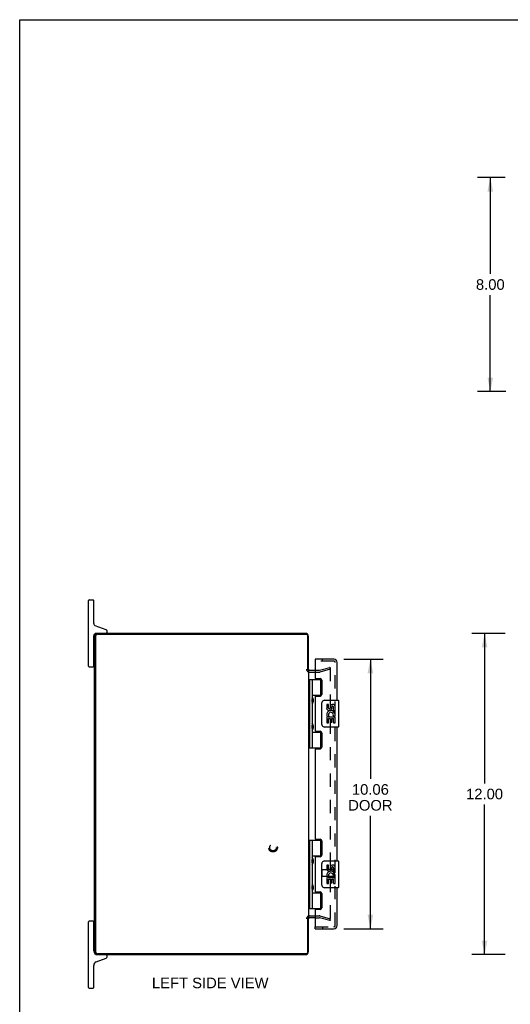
# Model space of a CAD drawing. Header units: inches. Extents: x 0 to 89.5, y 0 to 57.9.
# Tile 2 of 5: x 0 to 18.3, y 21.1 to 57.9. Entities that reach past the tile are written whole.
import ezdxf

# ---------------------------------------------------------------- set-up
doc = ezdxf.new("R2010")
doc.units = ezdxf.units.IN
doc.header["$LTSCALE"] = 4.921053
doc.header["$MEASUREMENT"] = 0
doc.linetypes.add('HIDDEN', pattern=[0.2, 0.1, -0.1])
doc.layers.get('0').update_dxf_attribs({"linetype": 'CONTINUOUS'})
for name, color, linetype in [('DEFAULT_2', 8, 'HIDDEN'), ('DIMENSIONS', 7, 'CONTINUOUS'), ('DOOR_ASSEMBLY', 7, 'CONTINUOUS')]:
    doc.layers.add(name, color=color, linetype=linetype)
doc.styles.get("Standard").update_dxf_attribs({"font": 'arial.ttf'})
doc.dimstyles.new('DIMSTYLE_1', dxfattribs={"dimtxt": 0.394737, "dimasz": 0.526316, "dimexe": 0.09, "dimexo": 0.07, "dimgap": 0.0375, "dimtad": 0, "dimtih": 1, "dimtoh": 1, "dimzin": 4, "dimdsep": 46, "dimtxsty": 'Standard', "dimblk": '_FILLED', "dimblk1": '_FILLED', "dimblk2": '_FILLED', "dimcen": 0.09, "dimadec": 3, "dimazin": 1, "dimtfac": 1, "dimtdec": 3, "dimtofl": 0, "dimtmove": 0, "dimatfit": 3, "dimldrblk": '_FILLED', "dimfxl": 0, "dimtolj": 1, "dimtzin": 4, "dimarcsym": 0})

# ---------------------------------------------------------------- blocks, each defined once
blk = doc.blocks.new('_FILLED')
at = {"color": 0, "linetype": 'ByBlock'}
blk.add_solid([(0, 0), (-1, 0.2), (-1, -0.2)], dxfattribs=at)
blk = doc.blocks.new('*D1')
at = {"layer": 'DIMENSIONS', "color": 2, "linetype": 'Continuous'}
for p, q in [((18.117, 52.004), (17.089, 52.004)), ((17.563, 52.004), (17.563, 48.398)), ((17.563, 44.004), (17.563, 47.609)), ((18.137, 44.004), (17.089, 44.004))]:
    blk.add_line(p, q, dxfattribs=at)
at = {"layer": 'DIMENSIONS', "color": 2, "linetype": 'Continuous', "xscale": 0.5263157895, "yscale": 0.5263157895, "zscale": 0.5263157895}
for p, rotation in [((17.563, 52.004), 90), ((17.563, 44.004), 270)]:
    blk.add_blockref('_FILLED', p, dxfattribs=dict(at, rotation=rotation))
at = {"layer": 'DIMENSIONS', "color": 2, "linetype": 'Continuous', "insert": (17.563, 48.201), "char_height": 0.3947, "width": 1.07269, "attachment_point": 2, "line_spacing_factor": 0.9}
blk.add_mtext('8.00', dxfattribs=at)
blk = doc.blocks.new('*D4')
at = {"layer": 'DIMENSIONS', "color": 2, "linetype": 'Continuous'}
for p, q in [((12.097, 34.007), (13.561, 34.007)), ((13.088, 34.007), (13.088, 29.54)), ((13.088, 23.944), (13.088, 28.158)), ((12.097, 23.944), (13.561, 23.944))]:
    blk.add_line(p, q, dxfattribs=at)
at = {"layer": 'DIMENSIONS', "color": 2, "linetype": 'Continuous', "xscale": 0.5263157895, "yscale": 0.5263157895, "zscale": 0.5263157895}
for p, rotation in [((13.088, 34.007), 90), ((13.088, 23.944), 270)]:
    blk.add_blockref('_FILLED', p, dxfattribs=dict(at, rotation=rotation))
at = {"layer": 'DIMENSIONS', "color": 2, "linetype": 'Continuous', "insert": (13.088, 29.343), "char_height": 0.3947, "width": 1.65232, "attachment_point": 2, "line_spacing_factor": 0.9}
blk.add_mtext('10.06\\PDOOR', dxfattribs=at)
blk = doc.blocks.new('*D9')
at = {"layer": 'DIMENSIONS', "color": 2, "linetype": 'Continuous'}
for p, q in [((18.117, 34.976), (16.875, 34.976)), ((17.348, 34.976), (17.348, 29.37)), ((17.348, 22.976), (17.348, 28.581)), ((18.117, 22.976), (16.875, 22.976))]:
    blk.add_line(p, q, dxfattribs=at)
at = {"layer": 'DIMENSIONS', "color": 2, "linetype": 'Continuous', "xscale": 0.5263157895, "yscale": 0.5263157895, "zscale": 0.5263157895}
for p, rotation in [((17.348, 34.976), 90), ((17.348, 22.976), 270)]:
    blk.add_blockref('_FILLED', p, dxfattribs=dict(at, rotation=rotation))
at = {"layer": 'DIMENSIONS', "color": 2, "linetype": 'Continuous', "insert": (17.348, 29.173), "char_height": 0.3947, "width": 1.37938, "attachment_point": 2, "line_spacing_factor": 0.9}
blk.add_mtext('12.00', dxfattribs=at)

msp = doc.modelspace()

# ---------------------------------------------------------------- linework, layer by layer
at = {"color": 7, "linetype": 'Continuous'}
for p, q in [((0, 0), (0, 57.895)), ((0, 57.895), (89.474, 57.895)), ((2.563, 33.751), (2.563, 36.201)), ((2.588, 36.226), (2.738, 36.226)), ((2.763, 35.341), (2.763, 36.201)), ((3.223, 35.11), (2.822, 35.256)), ((2.853, 34.976), (2.914, 34.976)), ((3.263, 35.036), (3.263, 35.054)), ((2.763, 33.751), (2.763, 34.886)), ((2.763, 34.521), (2.778, 34.521)), ((2.763, 33.931), (2.778, 33.931)), ((2.588, 33.726), (2.738, 33.726)), ((2.563, 21.751), (2.563, 24.201)), ((2.738, 24.226), (2.588, 24.226)), ((2.763, 23.116), (2.763, 24.201)), ((2.763, 24.021), (2.778, 24.021)), ((2.763, 23.431), (2.778, 23.431)), ((2.855, 22.707), (3.223, 22.841)), ((3.263, 22.898), (3.263, 22.916)), ((2.763, 21.751), (2.763, 22.576)), ((2.588, 21.726), (2.738, 21.726))]:
    msp.add_line(p, q, dxfattribs=at)
at = {"color": 3, "linetype": 'Continuous'}
for p, q in [((2.911, 34.943), (10.675, 34.943)), ((10.661, 34.976), (2.914, 34.976)), ((2.778, 34.84), (2.778, 23.112)), ((2.831, 34.863), (2.831, 23.089)), ((10.755, 33.601), (10.755, 34.863)), ((10.778, 33.614), (10.778, 34.859)), ((10.778, 33.601), (10.778, 24.351)), ((10.82, 33.601), (11.021, 33.601)), ((10.755, 23.089), (10.755, 24.351)), ((10.778, 23.093), (10.778, 24.338)), ((11.021, 24.351), (10.82, 24.351)), ((10.675, 23.009), (2.911, 23.009)), ((2.914, 22.976), (10.661, 22.976))]:
    msp.add_line(p, q, dxfattribs=at)
at = {"color": 7, "linetype": 'Continuous'}
for centre, radius, start, end in [((2.588, 36.201), 0.025, 90, 180), ((2.738, 36.201), 0.025, 0, 90), ((2.853, 35.341), 0.09, 180, 250), ((2.853, 34.886), 0.09, 90, 180), ((3.203, 35.036), 0.06, 270, 360), ((3.203, 35.054), 0.06, 0, 70), ((2.588, 33.751), 0.025, 180, 270), ((2.738, 33.751), 0.025, 270, 360), ((2.588, 24.201), 0.025, 90, 180), ((2.738, 24.201), 0.025, 0, 90), ((2.903, 23.116), 0.14, 180, 270), ((3.203, 22.916), 0.06, 360, 90), ((3.203, 22.898), 0.06, 290, 0), ((2.903, 22.576), 0.14, 110, 180), ((2.588, 21.751), 0.025, 180, 270), ((2.738, 21.751), 0.025, 270, 360)]:
    msp.add_arc(centre, radius, start, end, dxfattribs=at)
at = {"color": 3, "linetype": 'Continuous'}
for centre, radius, start, end in [((2.914, 34.84), 0.136, 90, 180), ((2.911, 34.863), 0.08, 90, 180), ((10.661, 34.859), 0.117, 0, 90), ((10.675, 34.863), 0.08, 0, 90), ((10.82, 33.643), 0.042, 180, 270), ((10.82, 24.309), 0.042, 90, 180), ((2.914, 23.112), 0.136, 180, 270), ((2.911, 23.089), 0.08, 180, 270), ((10.661, 23.093), 0.117, 270, 360), ((10.675, 23.089), 0.08, 270, 360)]:
    msp.add_arc(centre, radius, start, end, dxfattribs=at)
at = {"layer": 'DEFAULT_2', "color": 8, "linetype": 'HIDDEN'}
for p, q in [((10.82, 33.526), (11.178, 33.526)), ((11.021, 33.601), (11.178, 33.601)), ((11.185, 33.601), (11.571, 33.705)), ((11.59, 33.632), (11.204, 33.529)), ((11.571, 33.705), (11.59, 33.632)), ((11.59, 33.678), (11.59, 24.273)), ((10.82, 24.426), (11.178, 24.426)), ((11.021, 24.351), (11.178, 24.351)), ((11.571, 24.246), (11.185, 24.35)), ((11.204, 24.422), (11.59, 24.319)), ((11.571, 24.246), (11.59, 24.319))]:
    msp.add_line(p, q, dxfattribs=at)
for points in [[(11.571, 33.698), (11.571, 33.698), (11.569, 33.698), (11.568, 33.698), (11.566, 33.697)], [(11.577, 33.697), (11.575, 33.697), (11.574, 33.698), (11.572, 33.698), (11.571, 33.698)], [(11.577, 33.697), (11.578, 33.697), (11.579, 33.696), (11.581, 33.695), (11.582, 33.694), (11.583, 33.694), (11.584, 33.693), (11.585, 33.692), (11.586, 33.69), (11.587, 33.689), (11.588, 33.688), (11.589, 33.687), (11.589, 33.685), (11.59, 33.684), (11.59, 33.682), (11.59, 33.681), (11.59, 33.679), (11.59, 33.678)], [(11.59, 24.273), (11.59, 24.272), (11.59, 24.27), (11.59, 24.269), (11.59, 24.267), (11.589, 24.266), (11.589, 24.264), (11.588, 24.263), (11.587, 24.262), (11.586, 24.261), (11.585, 24.259), (11.584, 24.258), (11.583, 24.257), (11.582, 24.257), (11.581, 24.256), (11.579, 24.255), (11.578, 24.255), (11.577, 24.254), (11.575, 24.254), (11.574, 24.253), (11.572, 24.253), (11.571, 24.253)], [(11.571, 24.253), (11.571, 24.253), (11.569, 24.253), (11.568, 24.254), (11.566, 24.254)]]:
    msp.add_lwpolyline(points, dxfattribs=at)
for radius in [0.164, 0.124]:
    msp.add_circle((9.453, 26.975), radius, dxfattribs=at)
for centre, radius, start, end in [((10.82, 33.643), 0.117, 180, 270), ((11.178, 33.626), 0.025, 270, 285), ((11.178, 33.626), 0.1, 270, 285), ((10.82, 24.309), 0.117, 90, 180), ((11.178, 24.326), 0.1, 75, 90), ((11.178, 24.326), 0.025, 75, 90)]:
    msp.add_arc(centre, radius, start, end, dxfattribs=at)
at = {"layer": 'DOOR_ASSEMBLY', "color": 7, "linetype": 'Continuous'}
for p, q in [((11.021, 34.007), (11.021, 33.932)), ((10.778, 33.255), (11.262, 33.255)), ((10.817, 33.255), (10.817, 30.696)), ((10.916, 33.255), (10.916, 32.568)), ((11.236, 32.665), (11.236, 33.255)), ((10.916, 32.665), (11.262, 32.665)), ((10.916, 32.367), (10.916, 31.584)), ((10.932, 32.398), (10.932, 32.538)), ((11.205, 32.656), (11.205, 32.633)), ((11.205, 32.656), (11.256, 32.656)), ((11.281, 31.576), (11.281, 32.376)), ((11.381, 32.476), (11.891, 32.476)), ((11.906, 31.491), (11.906, 32.461)), ((11.519, 32.321), (11.456, 32.321)), ((11.456, 32.321), (11.456, 32.185)), ((11.519, 32.185), (11.519, 32.321)), ((11.584, 32.248), (11.584, 32.179)), ((11.645, 32.185), (11.645, 32.227)), ((11.708, 32.091), (11.708, 32.227)), ((11.708, 32.091), (11.768, 32.091)), ((11.768, 32.091), (11.768, 32.248)), ((11.474, 31.86), (11.456, 31.86)), ((11.456, 31.86), (11.456, 31.63)), ((11.456, 31.63), (11.519, 31.63)), ((11.509, 31.86), (11.536, 31.879)), ((11.509, 31.86), (11.768, 31.86)), ((11.519, 31.797), (11.584, 31.797)), ((11.519, 31.63), (11.519, 31.797)), ((11.584, 31.797), (11.584, 31.661)), ((11.584, 31.661), (11.645, 31.661)), ((11.645, 31.797), (11.708, 31.797)), ((11.645, 31.661), (11.645, 31.797)), ((11.7, 31.896), (11.758, 31.871)), ((11.708, 31.63), (11.708, 31.797)), ((11.708, 31.63), (11.768, 31.63)), ((11.768, 31.907), (11.768, 31.96)), ((11.768, 31.63), (11.768, 31.86)), ((10.916, 31.383), (10.916, 30.696)), ((10.916, 31.287), (11.262, 31.287)), ((10.932, 31.414), (10.932, 31.554)), ((11.205, 31.318), (11.205, 31.296)), ((11.256, 31.296), (11.205, 31.296)), ((11.236, 30.696), (11.236, 31.287)), ((11.891, 31.476), (11.381, 31.476)), ((10.778, 30.696), (11.262, 30.696)), ((10.778, 27.255), (11.262, 27.255)), ((10.817, 27.255), (10.817, 24.696)), ((10.916, 27.255), (10.916, 26.568)), ((11.236, 26.664), (11.236, 27.255)), ((10.916, 26.664), (11.262, 26.664)), ((10.932, 26.397), (10.932, 26.537)), ((11.205, 26.655), (11.256, 26.655)), ((11.205, 26.655), (11.205, 26.633)), ((10.916, 26.367), (10.916, 25.584)), ((11.281, 25.575), (11.281, 26.375)), ((11.381, 26.475), (11.891, 26.475)), ((11.519, 26.321), (11.456, 26.321)), ((11.456, 26.321), (11.456, 26.185)), ((11.519, 26.185), (11.519, 26.321)), ((11.584, 26.247), (11.584, 26.178)), ((11.645, 26.185), (11.645, 26.227)), ((11.708, 26.091), (11.708, 26.227)), ((11.768, 26.091), (11.768, 26.247)), ((11.906, 25.49), (11.906, 26.46)), ((11.474, 25.86), (11.456, 25.86)), ((11.456, 25.86), (11.456, 25.63)), ((11.509, 25.86), (11.536, 25.879)), ((11.509, 25.86), (11.768, 25.86)), ((11.519, 25.797), (11.584, 25.797)), ((11.519, 25.63), (11.519, 25.797)), ((11.584, 25.797), (11.584, 25.661)), ((11.645, 25.797), (11.708, 25.797)), ((11.645, 25.661), (11.645, 25.797)), ((11.7, 25.896), (11.758, 25.871)), ((11.708, 26.091), (11.768, 26.091)), ((11.708, 25.63), (11.708, 25.797)), ((11.768, 25.907), (11.768, 25.96)), ((11.768, 25.63), (11.768, 25.86)), ((10.916, 25.383), (10.916, 24.696)), ((10.932, 25.413), (10.932, 25.553)), ((11.891, 25.475), (11.381, 25.475)), ((11.456, 25.63), (11.519, 25.63)), ((11.584, 25.661), (11.645, 25.661)), ((11.708, 25.63), (11.768, 25.63)), ((10.916, 25.286), (11.262, 25.286)), ((11.205, 25.318), (11.205, 25.295)), ((11.256, 25.295), (11.205, 25.295)), ((11.236, 24.696), (11.236, 25.286)), ((10.778, 24.696), (11.262, 24.696)), ((11.021, 23.944), (11.021, 24.019))]:
    msp.add_line(p, q, dxfattribs=at)
at = {"layer": 'DOOR_ASSEMBLY', "color": 3, "linetype": 'Continuous'}
for p, q in [((11.729, 34.007), (11.021, 34.007)), ((11.021, 33.932), (11.021, 33.317)), ((11.846, 32.476), (11.846, 33.89)), ((11.052, 33.286), (11.208, 33.286)), ((11.271, 33.223), (11.271, 32.696)), ((11.021, 32.602), (11.021, 31.349)), ((11.052, 32.633), (11.208, 32.633)), ((11.052, 31.318), (11.208, 31.318)), ((11.846, 26.475), (11.846, 31.476)), ((11.271, 31.255), (11.271, 30.728)), ((11.021, 30.634), (11.021, 27.317)), ((11.052, 30.665), (11.208, 30.665)), ((11.052, 27.286), (11.208, 27.286)), ((11.271, 27.223), (11.271, 26.696)), ((11.021, 26.602), (11.021, 25.349)), ((11.208, 26.633), (11.052, 26.633)), ((11.846, 24.061), (11.846, 25.475)), ((11.052, 25.318), (11.208, 25.318)), ((11.271, 25.255), (11.271, 24.728)), ((11.208, 24.665), (11.052, 24.665)), ((11.021, 24.634), (11.021, 24.019)), ((11.021, 23.944), (11.729, 23.944))]:
    msp.add_line(p, q, dxfattribs=at)
at = {"layer": 'DOOR_ASSEMBLY', "color": 8, "linetype": 'HIDDEN'}
for p, q in [((11.729, 33.932), (11.021, 33.932)), ((11.303, 33.932), (11.303, 34.007)), ((11.771, 24.061), (11.771, 33.89)), ((11.271, 26.133), (11.271, 25.905)), ((11.728, 26.143), (11.281, 26.143)), ((11.728, 26.161), (11.728, 25.877)), ((11.728, 25.895), (11.281, 25.895)), ((11.021, 24.019), (11.729, 24.019)), ((11.303, 24.019), (11.303, 23.944))]:
    msp.add_line(p, q, dxfattribs=at)
at = {"layer": 'DOOR_ASSEMBLY', "color": 7, "linetype": 'Continuous'}
for points in [[(10.916, 32.612), (10.917, 32.603), (10.919, 32.594), (10.922, 32.583), (10.926, 32.572), (10.93, 32.56), (10.935, 32.549), (10.94, 32.537), (10.945, 32.525), (10.949, 32.514), (10.953, 32.502), (10.956, 32.491), (10.958, 32.479), (10.958, 32.468), (10.958, 32.456), (10.956, 32.445), (10.953, 32.433), (10.949, 32.422), (10.945, 32.41), (10.94, 32.398), (10.935, 32.387), (10.93, 32.375), (10.926, 32.363), (10.922, 32.352), (10.919, 32.342), (10.917, 32.332), (10.916, 32.324)], [(11.281, 32.376), (11.281, 32.382), (11.282, 32.388), (11.283, 32.394), (11.284, 32.4), (11.286, 32.406), (11.288, 32.412)], [(10.916, 31.628), (10.917, 31.619), (10.919, 31.61), (10.922, 31.599), (10.926, 31.588), (10.93, 31.576), (10.935, 31.565), (10.94, 31.553), (10.945, 31.541), (10.949, 31.53), (10.953, 31.518), (10.956, 31.507), (10.958, 31.495), (10.958, 31.484), (10.958, 31.472), (10.956, 31.461), (10.953, 31.449), (10.949, 31.438), (10.945, 31.426), (10.94, 31.414), (10.935, 31.403), (10.93, 31.391), (10.926, 31.379), (10.922, 31.368), (10.919, 31.358), (10.917, 31.348), (10.916, 31.34)], [(11.288, 31.539), (11.286, 31.545), (11.284, 31.551), (11.283, 31.557), (11.282, 31.563), (11.281, 31.569), (11.281, 31.576)], [(10.916, 26.611), (10.917, 26.603), (10.919, 26.593), (10.922, 26.583), (10.926, 26.572), (10.93, 26.56), (10.935, 26.548), (10.94, 26.537), (10.945, 26.525), (10.949, 26.513), (10.953, 26.502), (10.956, 26.49), (10.958, 26.479), (10.958, 26.467), (10.958, 26.456), (10.956, 26.444), (10.953, 26.433), (10.949, 26.421), (10.945, 26.41), (10.94, 26.398), (10.935, 26.386), (10.93, 26.375), (10.926, 26.363), (10.922, 26.352), (10.919, 26.341), (10.917, 26.332), (10.916, 26.323)], [(11.281, 26.375), (11.281, 26.382), (11.282, 26.388), (11.283, 26.394), (11.284, 26.4), (11.286, 26.406), (11.288, 26.412)], [(10.916, 25.627), (10.917, 25.619), (10.919, 25.609), (10.922, 25.599), (10.926, 25.588), (10.93, 25.576), (10.935, 25.564), (10.94, 25.553), (10.945, 25.541), (10.949, 25.529), (10.953, 25.518), (10.956, 25.506), (10.958, 25.495), (10.958, 25.483), (10.958, 25.472), (10.956, 25.46), (10.953, 25.449), (10.949, 25.437), (10.945, 25.426), (10.94, 25.414), (10.935, 25.402), (10.93, 25.391), (10.926, 25.379), (10.922, 25.368), (10.919, 25.357), (10.917, 25.348), (10.916, 25.339)], [(11.288, 25.539), (11.286, 25.545), (11.284, 25.551), (11.283, 25.557), (11.282, 25.563), (11.281, 25.569), (11.281, 25.575)]]:
    msp.add_lwpolyline(points, dxfattribs=at)
at = {"layer": 'DOOR_ASSEMBLY', "color": 3, "linetype": 'Continuous'}
for centre, radius, start, end in [((11.729, 33.89), 0.117, 0, 90), ((11.052, 33.317), 0.031, 180, 270), ((11.208, 33.223), 0.063, 0, 90), ((11.052, 32.602), 0.031, 90, 180), ((11.208, 32.696), 0.063, 270, 360), ((11.052, 31.349), 0.031, 180, 270), ((11.208, 31.255), 0.063, 0, 90), ((11.052, 30.634), 0.031, 90, 180), ((11.208, 30.728), 0.063, 270, 360), ((11.052, 27.317), 0.031, 180, 270), ((11.208, 27.223), 0.063, 0, 90), ((11.052, 26.602), 0.031, 90, 180), ((11.208, 26.696), 0.063, 270, 360), ((11.052, 25.349), 0.031, 180, 270), ((11.208, 25.255), 0.063, 0, 90), ((11.052, 24.634), 0.031, 90, 180), ((11.208, 24.728), 0.063, 270, 360), ((11.729, 24.061), 0.117, 270, 360)]:
    msp.add_arc(centre, radius, start, end, dxfattribs=at)
at = {"layer": 'DOOR_ASSEMBLY', "color": 8, "linetype": 'HIDDEN'}
for centre, radius, start, end in [((11.729, 33.89), 0.042, 0, 90), ((11.281, 26.133), 0.01, 90, 180), ((11.749, 26.161), 0.0215, 0, 180), ((11.281, 25.905), 0.01, 180, 270), ((11.749, 25.877), 0.0215, 180, 360), ((11.729, 24.061), 0.042, 270, 360)]:
    msp.add_arc(centre, radius, start, end, dxfattribs=at)
at = {"layer": 'DOOR_ASSEMBLY', "color": 7, "linetype": 'Continuous'}
for centre, radius, start, end in [((10.842, 32.538), 0.09, 0, 35.1877), ((10.842, 32.398), 0.09, 324.8123, 360), ((11.381, 32.376), 0.1, 90, 158.8004), ((11.891, 32.461), 0.015, 0, 90), ((11.55, 32.185), 0.0943, 180, 360), ((11.613, 31.934), 0.157, 9.7031, 161.8791), ((11.55, 32.185), 0.0314, 180, 261.2295), ((11.613, 31.934), 0.0943, 336.5966, 215.1122), ((11.55, 32.19), 0.0362, 263.4285, 341.7628), ((11.676, 32.227), 0.0943, 71.7267, 167.4338), ((11.676, 32.227), 0.0314, 0, 180.0485), ((11.676, 32.227), 0.0943, 12.5402, 71.701), ((11.61, 31.933), 0.154, 161.4199, 206.1963), ((11.613, 31.934), 0.157, 205.737, 207.8532), ((11.613, 31.934), 0.157, 336.5966, 350.2969), ((10.842, 31.554), 0.09, 0, 35.1877), ((10.842, 31.414), 0.09, 324.8123, 360), ((11.381, 31.576), 0.1, 201.205, 270), ((11.891, 31.491), 0.015, 270, 360), ((10.842, 26.537), 0.09, 0, 35.1877), ((10.842, 26.397), 0.09, 324.8123, 360), ((11.381, 26.375), 0.1, 90, 158.8004), ((11.55, 26.185), 0.0943, 180, 360), ((11.55, 26.185), 0.0314, 180, 261.2295), ((11.55, 26.19), 0.0362, 263.4285, 341.7628), ((11.676, 26.227), 0.0943, 71.7267, 167.4338), ((11.676, 26.227), 0.0314, 0, 180.0485), ((11.676, 26.227), 0.0943, 12.5402, 71.701), ((11.891, 26.46), 0.015, 0, 90), ((11.61, 25.933), 0.154, 161.4199, 206.1963), ((11.613, 25.933), 0.157, 9.7031, 161.8791), ((11.613, 25.933), 0.157, 205.737, 207.8532), ((11.613, 25.933), 0.0943, 336.5966, 215.1122), ((11.613, 25.933), 0.157, 336.5966, 350.2969), ((10.842, 25.553), 0.09, 0, 35.1877), ((10.842, 25.413), 0.09, 324.8123, 360), ((11.381, 25.575), 0.1, 201.205, 270), ((11.891, 25.49), 0.015, 270, 360)]:
    msp.add_arc(centre, radius, start, end, dxfattribs=at)
for centre in [(11.005, 32.468), (11.005, 31.484), (11.005, 26.467), (11.005, 25.483)]:
    msp.add_ellipse(centre, major_axis=(0, 0.188), ratio=0.5625, start_param=1.007189, end_param=2.134404, dxfattribs=at)

# ---------------------------------------------------------------- texts
at = {"layer": 'DIMENSIONS', "color": 2, "linetype": 'Continuous', "insert": (7.11, 22.116), "char_height": 0.39474, "width": 4.34064, "attachment_point": 2, "line_spacing_factor": 0.9}
msp.add_mtext('LEFT SIDE VIEW', dxfattribs=at)

# ---------------------------------------------------------------- dimensions: what is measured, and where the dimension line sits
at = {"layer": 'DIMENSIONS', "color": 2, "linetype": 'Continuous'}
for base, p1, p2, picture, middle in [((17.563, 44.004), (18.187, 52.004), (18.207, 44.004), '*D1', (17.561, 48.001)), ((17.348, 22.976), (18.187, 34.976), (18.187, 22.976), '*D9', (17.365, 28.973))]:
    dim = msp.add_linear_dim(base=base, p1=p1, p2=p2, angle=270, dimstyle='DIMSTYLE_1', dxfattribs=at)
    dim.commit()
    dim.dimension.update_dxf_attribs({"geometry": picture, "text_midpoint": middle, "dimtype": 160})
dim = msp.add_linear_dim(base=(13.088, 23.944), p1=(12.027, 34.007), p2=(12.027, 23.944), angle=270, text='<>\\PDOOR', dimstyle='DIMSTYLE_1', dxfattribs=at)
dim.commit()
dim.dimension.update_dxf_attribs({"geometry": '*D4', "text_midpoint": (13.088, 28.849), "dimtype": 160})

doc.saveas('drawing.dxf')
